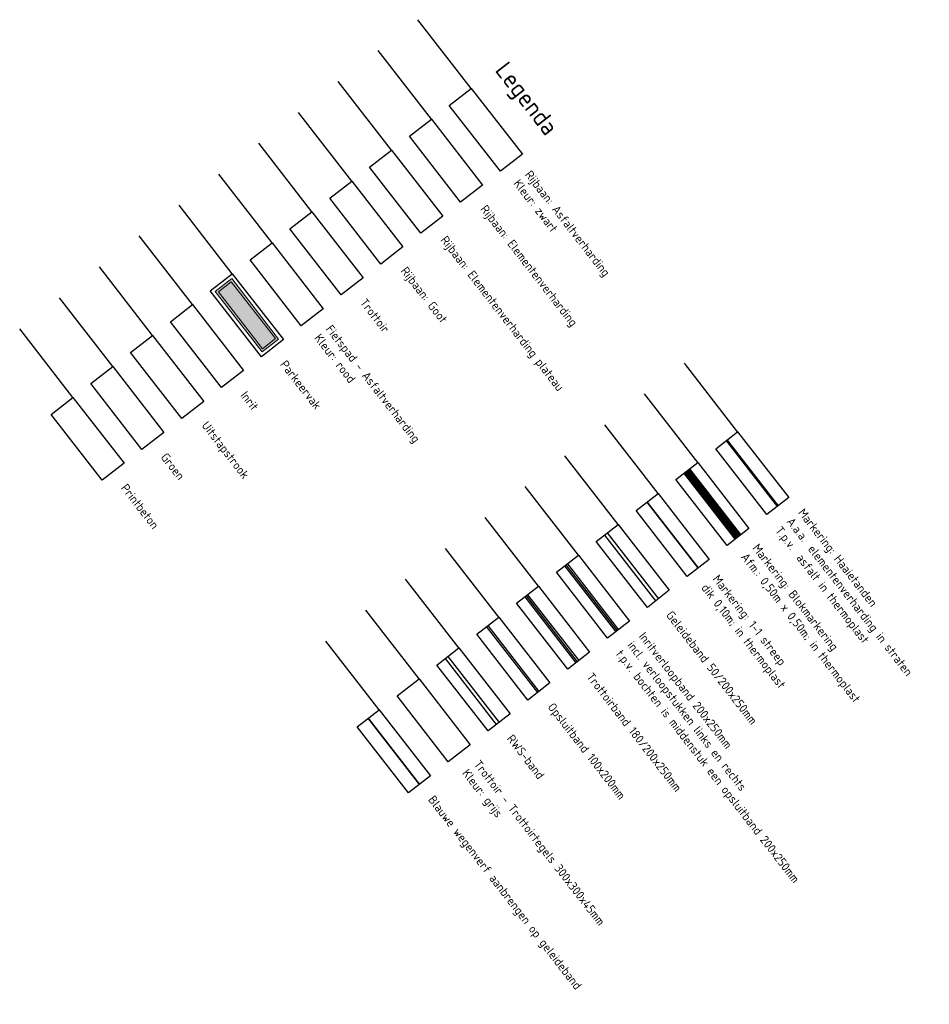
# Model space of a CAD drawing. Header units: metres. Extents: x 197051 to 198490, y 354564 to 355604.
# Tile 12 of 13: x 198364 to 198416, y 354606 to 354663. Entities that reach past the tile are written whole.
import ezdxf

# ---------------------------------------------------------------- set-up
doc = ezdxf.new("R2010")
doc.units = ezdxf.units.M
for name, pattern in [('11strp', [2, 1, -1]), ('5050strp', [1, 0.5, -0.5]), ('DASHED2', [0.375, 0.25, -0.125])]:
    doc.linetypes.add(name, pattern=pattern)
for name, color, linetype, lineweight in [('mk-nw-5050 blok', 7, '5050strp', 35), ('N-WE-VW-MARKERING_DWARS_DRIEHOEK_5050-G', 7, 'VW-HAAIETAND50-L-N', 35), ('Ontwerp', 7, 'Continuous', 20), ('Parkeervak', 7, 'Continuous', 20)]:
    doc.layers.add(name, color=color, linetype=linetype, lineweight=lineweight)
for name, color, linetype in [('N-WE-VK-BLAUWE_ZONE-G', 5, 'Continuous'), ('N-XX-VH-KANTOPSLUITING_GELEIDEBAND_50_200_250-G', 210, 'Continuous'), ('N-XX-VH-KANTOPSLUITING_INRITVERLOOPBAND_50_200_250-G', 10, 'Continuous'), ('N-XX-VH-KANTOPSLUITING_OPSLUITBAND_100_200-G', 170, 'Continuous'), ('N-XX-VH-KANTOPSLUITING_RWS_BAND-G', 140, 'Continuous'), ('N-XX-VH-KANTOPSLUITING_TROTTOIRBAND_180_200_250-G', 2, 'Continuous'), ('N-XX-VH-KANTOPSLUITING_VOORKANTBAND-G', 7, 'Continuous'), ('X-XX-AL-LEGENDA-G', 7, 'Continuous')]:
    doc.layers.add(name, color=color, linetype=linetype)
doc.styles.add('NLCS-ISO', font='NLCS-ISO.ttf')
doc.linetypes.add('VW-HAAIETAND50-L-N', pattern='A,0,-0.5,[150,NLCS.SHX,S=1,R=0,X=-0.625,Y=0],-0.5', length=1)

msp = doc.modelspace()

# ---------------------------------------------------------------- hatches: boundary and pattern name
at = {"layer": 'Parkeervak'}
h = msp.add_hatch(color=253, dxfattribs=at)
h.dxf.hatch_style = 1
h.paths.add_polyline_path([(198378.588, 354644.195), (198375.891, 354647.672), (198374.942, 354646.936), (198377.64, 354643.46)])
h.paths.add_polyline_path([(198378.405, 354644.218), (198377.663, 354643.642), (198375.125, 354646.913), (198375.868, 354647.489)], flags=16)
at = {"layer": 'Parkeervak', "true_color": 0xb97150}
h = msp.add_hatch(color=13, dxfattribs=at)
h.dxf.hatch_style = 1
h.paths.add_polyline_path([(198378.405, 354644.218), (198377.663, 354643.642), (198375.125, 354646.913), (198375.868, 354647.489)])

# ---------------------------------------------------------------- linework, layer by layer
at = {"layer": 'Defpoints', "color": 6, "flags": 128}
for points in [[(198389.674, 354658.618), (198386.609, 354662.569)], [(198387.382, 354656.841), (198384.317, 354660.791)], [(198385.091, 354655.063), (198382.026, 354659.013)], [(198382.8, 354653.285), (198379.735, 354657.236)], [(198380.509, 354651.508), (198377.444, 354655.458)], [(198378.217, 354649.73), (198375.152, 354653.68)], [(198375.926, 354647.952), (198372.861, 354651.903)], [(198373.635, 354646.175), (198370.57, 354650.125)], [(198371.343, 354644.397), (198368.279, 354648.347)], [(198369.052, 354642.619), (198365.987, 354646.57)], [(198366.761, 354640.842), (198363.696, 354644.792)], [(198404.998, 354638.866), (198401.933, 354642.816)], [(198402.707, 354637.088), (198399.642, 354641.039)], [(198400.416, 354635.311), (198397.351, 354639.261)], [(198398.125, 354633.533), (198395.06, 354637.483)], [(198395.833, 354631.755), (198392.768, 354635.706)], [(198393.542, 354629.978), (198390.477, 354633.928)], [(198391.251, 354628.2), (198388.186, 354632.15)], [(198388.959, 354626.422), (198385.895, 354630.373)], [(198386.668, 354624.645), (198383.603, 354628.595)], [(198384.377, 354622.867), (198381.312, 354626.817)]]:
    msp.add_lwpolyline(points, dxfattribs=at)
at = {"layer": 'mk-nw-5050 blok', "const_width": 0.5, "flags": 128}
msp.add_lwpolyline([(198402.075, 354636.598), (198405.017, 354632.806)], dxfattribs=at)
at = {"layer": 'N-WE-VK-BLAUWE_ZONE-G', "color": 5, "linetype": 'DASHED2', "const_width": 0.1, "flags": 128}
msp.add_lwpolyline([(198383.745, 354622.377), (198386.687, 354618.584)], dxfattribs=at)
at = {"layer": 'N-WE-VW-MARKERING_DWARS_DRIEHOEK_5050-G', "const_width": 0.15, "flags": 128}
msp.add_lwpolyline([(198404.366, 354638.376), (198407.309, 354634.583)], dxfattribs=at)
at = {"layer": 'N-XX-VH-KANTOPSLUITING_GELEIDEBAND_50_200_250-G'}
msp.add_lwpolyline([(198397.334, 354632.92), (198400.277, 354629.128)], dxfattribs=at)
at = {"layer": 'N-XX-VH-KANTOPSLUITING_INRITVERLOOPBAND_50_200_250-G'}
for points in [[(198395.043, 354631.142), (198397.986, 354627.35)], [(198395.122, 354631.204), (198398.065, 354627.411)]]:
    msp.add_lwpolyline(points, dxfattribs=at)
at = {"layer": 'N-XX-VH-KANTOPSLUITING_OPSLUITBAND_100_200-G', "ltscale": 0.2, "flags": 128}
msp.add_lwpolyline([(198390.54, 354627.648), (198393.482, 354623.856)], dxfattribs=at)
at = {"layer": 'N-XX-VH-KANTOPSLUITING_RWS_BAND-G', "flags": 128}
msp.add_lwpolyline([(198388.169, 354625.809), (198391.112, 354622.017)], dxfattribs=at)
at = {"layer": 'N-XX-VH-KANTOPSLUITING_TROTTOIRBAND_180_200_250-G', "flags": 128}
for points in [[(198392.752, 354629.365), (198395.694, 354625.572)], [(198392.831, 354629.426), (198395.773, 354625.634)]]:
    msp.add_lwpolyline(points, dxfattribs=at)
at = {"layer": 'N-XX-VH-KANTOPSLUITING_VOORKANTBAND-G', "flags": 128}
for points in [[(198397.492, 354633.043), (198400.435, 354629.25)], [(198395.201, 354631.265), (198398.144, 354627.473)], [(198392.91, 354629.487), (198395.852, 354625.695)], [(198390.619, 354627.71), (198393.561, 354623.917)], [(198388.327, 354625.932), (198391.27, 354622.14)]]:
    msp.add_lwpolyline(points, dxfattribs=at)
at = {"layer": 'Ontwerp', "linetype": '11strp', "const_width": 0.1}
msp.add_lwpolyline([(198399.784, 354634.82), (198402.726, 354631.028)], dxfattribs=at)
at = {"layer": 'Parkeervak', "flags": 128}
for points in [[(198375.891, 354647.672), (198378.588, 354644.195), (198377.64, 354643.46), (198374.942, 354646.936)], [(198375.868, 354647.489), (198378.405, 354644.218), (198377.663, 354643.642), (198375.125, 354646.913)]]:
    msp.add_lwpolyline(points, close=True, dxfattribs=at)
at = {"layer": 'X-XX-AL-LEGENDA-G', "flags": 128}
for points in [[(198389.674, 354658.618), (198392.616, 354654.826), (198391.352, 354653.845), (198388.409, 354657.638)], [(198387.382, 354656.841), (198390.325, 354653.048), (198389.061, 354652.067), (198386.118, 354655.86)], [(198385.091, 354655.063), (198388.033, 354651.271), (198386.769, 354650.29), (198383.827, 354654.082)], [(198382.8, 354653.285), (198385.742, 354649.493), (198384.478, 354648.512), (198381.536, 354652.305)], [(198380.509, 354651.508), (198383.451, 354647.715), (198382.187, 354646.734), (198379.244, 354650.527)], [(198378.217, 354649.73), (198381.16, 354645.938), (198379.895, 354644.957), (198376.953, 354648.749)], [(198375.926, 354647.952), (198378.868, 354644.16), (198377.604, 354643.179), (198374.662, 354646.972)], [(198373.635, 354646.175), (198376.577, 354642.382), (198375.313, 354641.401), (198372.371, 354645.194)], [(198371.343, 354644.397), (198374.286, 354640.605), (198373.022, 354639.624), (198370.079, 354643.416)], [(198369.052, 354642.619), (198371.995, 354638.827), (198370.73, 354637.846), (198367.788, 354641.639)], [(198366.761, 354640.842), (198369.703, 354637.049), (198368.439, 354636.068), (198365.497, 354639.861)], [(198404.998, 354638.866), (198407.941, 354635.074), (198406.677, 354634.093), (198403.734, 354637.885)], [(198402.707, 354637.088), (198405.649, 354633.296), (198404.385, 354632.315), (198401.443, 354636.108)], [(198400.416, 354635.311), (198403.358, 354631.518), (198402.094, 354630.537), (198399.152, 354634.33)], [(198398.125, 354633.533), (198401.067, 354629.741), (198399.803, 354628.76), (198396.86, 354632.552)], [(198395.833, 354631.755), (198398.776, 354627.963), (198397.511, 354626.982), (198394.569, 354630.775)], [(198393.542, 354629.978), (198396.484, 354626.185), (198395.22, 354625.204), (198392.278, 354628.997)], [(198391.251, 354628.2), (198394.193, 354624.408), (198392.929, 354623.427), (198389.987, 354627.219)], [(198388.959, 354626.422), (198391.902, 354622.63), (198390.638, 354621.649), (198387.695, 354625.442)], [(198386.668, 354624.645), (198389.611, 354620.852), (198388.346, 354619.871), (198385.404, 354623.664)], [(198384.377, 354622.867), (198387.319, 354619.075), (198386.055, 354618.094), (198383.113, 354621.886)]]:
    msp.add_lwpolyline(points, close=True, dxfattribs=at)

# ---------------------------------------------------------------- texts
at = {"layer": 'X-XX-AL-LEGENDA-G', "width": 20, "attachment_point": 4, "rotation": 307.8058, "style": 'NLCS-ISO'}
for s, insert, char_height in [('Legenda', (198391.273, 354659.859), 1), ('Rijbaan: Asfaltverharding\\PKleur: zwart', (198392.597, 354653.545), 0.5), ('Rijbaan: Elementenverharding', (198390.306, 354651.768), 0.5), ('Rijbaan: Elementenverharding plateau', (198388.014, 354649.99), 0.5), ('Rijbaan: Goot', (198385.723, 354648.212), 0.5), ('Trottoir', (198383.432, 354646.435), 0.5), ('Fietspad - Asfaltverharding\\PKleur: rood', (198381.141, 354644.657), 0.5), ('Parkeervak', (198378.849, 354642.879), 0.5), ('Inrit', (198376.558, 354641.102), 0.5), ('Uitstapstrook', (198374.267, 354639.324), 0.5), ('Groen', (198371.975, 354637.546), 0.5), ('Printbeton', (198369.684, 354635.769), 0.5), ('Markering: Haaietanden\\PA.a.a.^Ielementenverharding in straten\\PT.p.v.^Iasfalt in thermoplast', (198407.922, 354633.793), 0.5), ('Markering: Blokmarkering\\PAfm.: 0,50m x 0,50m; in thermoplast', (198405.63, 354632.015), 0.5), ('Markering: 1-1 streep\\Pdik 0,10m; in thermoplast', (198403.339, 354630.238), 0.5), ('Geleideband 50/200x250mm', (198401.048, 354628.46), 0.5), ('Inritverloopband 200x250mm\\Pincl. verloopstukken links en rechts\\Pt.p.v. bochten is middenstuk een opsluitband 200x250mm', (198398.757, 354626.682), 0.5), ('Trottoirband 180/200x250mm', (198396.465, 354624.905), 0.5), ('Opsluitband 100x200mm', (198394.174, 354623.127), 0.5), ('RWS-band', (198391.883, 354621.349), 0.5), ('Trottoir - Trottoirtegels 300x300x45mm\\PKleur: grijs', (198389.591, 354619.572), 0.5), ('Blauwe wegenverf aanbrengen op geleideband', (198387.3, 354617.794), 0.5)]:
    msp.add_mtext(s, dxfattribs=dict(at, insert=insert, char_height=char_height))

doc.saveas('drawing.dxf')
